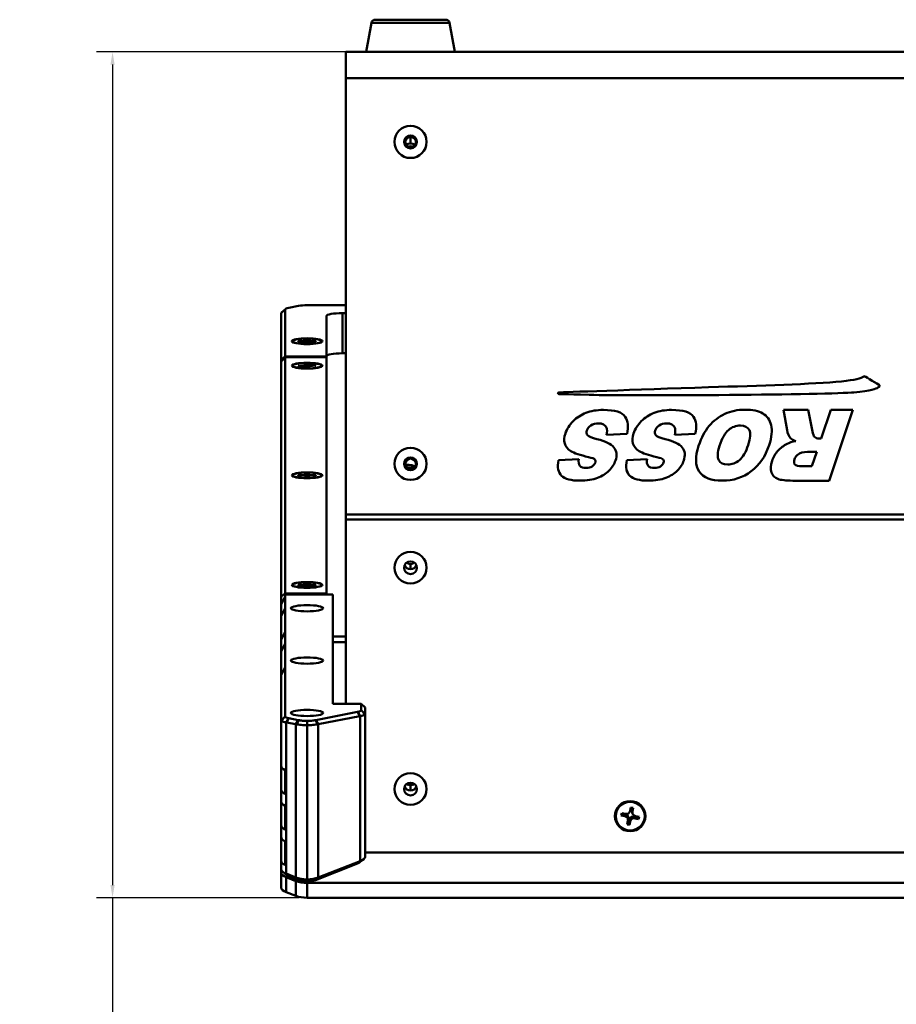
# Model space of a CAD drawing. Header units: inches. Extents: x 7.7 to 68.4, y -5.1 to 39.9.
# Tile 147 of 172: x 37.3 to 44.1, y 32.2 to 39.8. Entities that reach past the tile are written whole.
import ezdxf

# ---------------------------------------------------------------- set-up
doc = ezdxf.new("R2010")
doc.units = ezdxf.units.IN
doc.header["$MEASUREMENT"] = 0
for name, color, linetype, lineweight in [('Dimensions(ROSSANSI)', 7, 'Continuous', 25), ('Visible Edges(ROSSANSI)', 7, 'Continuous', 50), ('Visible Tangent Edges(ROSSANSI)', 7, 'Continuous', 50)]:
    doc.layers.add(name, color=color, linetype=linetype, lineweight=lineweight)
doc.styles.add('DEFAULT-ROSSANSI', font='arial.ttf')
doc.dimstyles.new('DEFAULT-ROSSANSI', dxfattribs={"dimtxt": 1, "dimasz": 0.098425, "dimexe": 0.125, "dimexo": 0.0625, "dimgap": 0.031496, "dimtad": 0, "dimtih": 1, "dimtoh": 1, "dimrnd": 1e-08, "dimzin": 0, "dimdsep": 46, "dimtxsty": 'DEFAULT-ROSSANSI', "dimcen": 0.09, "dimdle": 0.393701, "dimclrd": 7, "dimclre": 7, "dimclrt": 179, "dimadec": 0, "dimazin": 0, "dimtfac": 1, "dimtofl": 0, "dimtmove": 0, "dimatfit": 3, "dimfxl": 1, "dimtolj": 1, "dimtzin": 0, "dimlwd": 25, "dimlwe": 25, "dimarcsym": 0})

# ---------------------------------------------------------------- blocks, each defined once
blk = doc.blocks.new('*D7')
at = {"layer": 'Defpoints', "color": 0}
for p in [(38.0282, 39.5498), (39.9994, 39.5498), (39.541, 32.9821)]:
    blk.add_point(p, dxfattribs=at)
at = {"layer": 'Dimensions(ROSSANSI)', "color": 7, "lineweight": 25}
for p, q in [((39.9369, 39.5498), (37.9032, 39.5498)), ((38.0282, 39.4514), (38.0282, 33.0805)), ((39.4785, 32.9821), (37.9032, 32.9821)), ((38.0282, 32.9821), (38.0282, 31.0047))]:
    blk.add_line(p, q, dxfattribs=at)
at = {"layer": 'Dimensions(ROSSANSI)', "color": 7}
for points in [[(38.0118, 39.4514), (38.0446, 39.4514), (38.0282, 39.5498)], [(38.0118, 33.0805), (38.0446, 33.0805), (38.0282, 32.9821)]]:
    blk.add_solid(points, dxfattribs=at)
at = {"layer": 'Dimensions(ROSSANSI)', "color": 179, "lineweight": 25, "insert": (37.3873, 23.7372), "char_height": 1, "attachment_point": 1, "rotation": 90, "style": 'DEFAULT-ROSSANSI'}
blk.add_mtext('\\A1;6.57 [166.8]', dxfattribs=at)

msp = doc.modelspace()

# ---------------------------------------------------------------- linework, layer by layer
at = {"layer": 'Visible Edges(ROSSANSI)'}
for p, q in [((40.0391, 39.775), (39.9994, 39.5498)), ((40.0686, 39.7998), (40.6171, 39.7998)), ((40.6467, 39.775), (40.6864, 39.5498)), ((39.8391, 39.346), (39.8391, 39.5498)), ((39.8391, 39.5498), (62.2591, 39.5498)), ((39.8391, 35.9577), (39.8391, 39.346)), ((39.371, 37.5533), (39.3415, 37.525)), ((39.3692, 37.1855), (39.3692, 37.5498)), ((39.397, 37.5626), (39.4738, 37.5772)), ((39.541, 37.5825), (39.8391, 37.5825)), ((39.3392, 37.5204), (39.3392, 37.1617)), ((39.6892, 37.1855), (39.6892, 37.4979)), ((39.8142, 37.5217), (39.8391, 37.5217)), ((39.5302, 37.311), (39.5302, 37.3163)), ((39.5302, 37.3163), (39.5482, 37.3163)), ((39.5482, 37.3163), (39.5482, 37.311)), ((39.4348, 37.2924), (39.4283, 37.2997)), ((39.4707, 37.3015), (39.4707, 37.305)), ((39.4707, 37.305), (39.4982, 37.305)), ((39.4707, 37.305), (39.473, 37.3015)), ((39.4982, 37.3015), (39.4707, 37.3015)), ((39.5302, 37.2956), (39.5302, 37.2955)), ((39.5302, 37.2902), (39.5302, 37.2955)), ((39.5482, 37.2902), (39.5302, 37.2902)), ((39.5482, 37.2956), (39.5482, 37.2955)), ((39.5482, 37.2955), (39.5482, 37.2902)), ((39.5802, 37.305), (39.6077, 37.305)), ((39.6077, 37.3015), (39.5802, 37.3015)), ((39.6054, 37.3015), (39.6077, 37.305)), ((39.6077, 37.305), (39.6077, 37.3015)), ((39.6436, 37.2924), (39.6501, 37.2997)), ((39.3692, 37.1855), (39.3392, 37.1617)), ((39.3392, 37.1446), (39.3692, 37.1798)), ((39.3392, 37.1617), (39.3392, 37.1446)), ((39.3692, 37.1798), (39.3692, 37.1855)), ((39.3692, 37.1855), (39.6892, 37.1855)), ((39.3692, 35.3445), (39.3692, 37.1798)), ((39.6892, 37.1798), (39.3692, 37.1798)), ((39.6892, 37.1798), (39.6892, 37.1855)), ((39.6892, 35.3445), (39.6892, 37.1798)), ((39.8391, 37.2095), (39.8142, 37.2095)), ((39.3392, 37.1446), (39.3392, 35.3207)), ((39.4348, 37.1024), (39.4283, 37.1097)), ((39.4702, 37.1127), (39.4972, 37.1136)), ((39.4733, 37.1093), (39.4702, 37.1127)), ((39.5004, 37.1102), (39.4733, 37.1093)), ((39.5183, 37.1258), (39.536, 37.1264)), ((39.5231, 37.1207), (39.5183, 37.1258)), ((39.5236, 37.1197), (39.524, 37.115)), ((39.536, 37.1264), (39.5408, 37.1213)), ((39.536, 37.1264), (39.5383, 37.1045)), ((39.5424, 37.1002), (39.5375, 37.1053)), ((39.5601, 37.1008), (39.5424, 37.1002)), ((39.5548, 37.1071), (39.5542, 37.1006)), ((39.5553, 37.1059), (39.5601, 37.1008)), ((39.578, 37.1164), (39.605, 37.1173)), ((39.6082, 37.1139), (39.5811, 37.113)), ((39.6027, 37.1137), (39.605, 37.1173)), ((39.605, 37.1173), (39.6082, 37.1139)), ((39.6436, 37.1024), (39.6501, 37.1097)), ((43.2393, 36.7715), (43.268, 36.6119)), ((43.4305, 36.7715), (43.2393, 36.7715)), ((43.4648, 36.6031), (43.4305, 36.7715)), ((43.608, 36.7715), (43.5333, 36.5479)), ((43.594, 36.2205), (43.7779, 36.7715)), ((43.7779, 36.7715), (43.608, 36.7715)), ((41.8657, 36.5752), (42.0245, 36.5849)), ((42.3961, 36.5752), (42.5548, 36.5849)), ((43.5333, 36.5479), (43.5184, 36.5479)), ((43.4272, 36.4438), (43.4986, 36.4438)), ((43.4986, 36.4438), (43.4612, 36.3318)), ((40.3677, 36.3352), (40.3759, 36.3273)), ((41.6501, 36.388), (41.4935, 36.3789)), ((42.1804, 36.388), (42.0233, 36.3789)), ((43.4612, 36.3318), (43.3868, 36.3318)), ((39.4348, 36.2513), (39.4283, 36.2585)), ((39.4705, 36.2636), (39.498, 36.2637)), ((39.4705, 36.2636), (39.4728, 36.2601)), ((39.4709, 36.2601), (39.4705, 36.2636)), ((39.4984, 36.2602), (39.4709, 36.2601)), ((39.5287, 36.2751), (39.5467, 36.2752)), ((39.5293, 36.2699), (39.5287, 36.2751)), ((39.5293, 36.2698), (39.5293, 36.2698)), ((39.5316, 36.2491), (39.531, 36.2543)), ((39.5496, 36.2491), (39.5316, 36.2491)), ((39.5467, 36.2752), (39.5473, 36.2699)), ((39.5467, 36.2752), (39.5471, 36.2491)), ((39.549, 36.2546), (39.549, 36.2543)), ((39.549, 36.2544), (39.5496, 36.2491)), ((39.58, 36.264), (39.6075, 36.2641)), ((39.6079, 36.2607), (39.5804, 36.2606)), ((39.6052, 36.2607), (39.6075, 36.2641)), ((39.6075, 36.2641), (39.6079, 36.2607)), ((39.6436, 36.2513), (39.6501, 36.2585)), ((43.312, 36.2205), (43.594, 36.2205)), ((39.8391, 35.9189), (39.8391, 35.9577)), ((39.8391, 34.4884), (39.8391, 35.9189)), ((39.4348, 35.4001), (39.4283, 35.4073)), ((39.4705, 35.4124), (39.498, 35.4125)), ((39.4705, 35.4124), (39.4728, 35.409)), ((39.4709, 35.409), (39.4705, 35.4124)), ((39.4984, 35.4091), (39.4709, 35.409)), ((39.5287, 35.4239), (39.5467, 35.424)), ((39.5293, 35.4187), (39.5287, 35.4239)), ((39.5293, 35.4187), (39.5293, 35.4187)), ((39.5316, 35.3979), (39.531, 35.4031)), ((39.5496, 35.398), (39.5316, 35.3979)), ((39.5467, 35.424), (39.5473, 35.4188)), ((39.5467, 35.424), (39.5471, 35.398)), ((39.549, 35.4034), (39.549, 35.4032)), ((39.549, 35.4032), (39.5496, 35.398)), ((39.58, 35.4128), (39.6075, 35.4129)), ((39.6079, 35.4095), (39.5804, 35.4094)), ((39.6052, 35.4095), (39.6075, 35.4129)), ((39.6075, 35.4129), (39.6079, 35.4095)), ((39.6436, 35.4001), (39.6501, 35.4073)), ((39.3692, 35.3445), (39.3392, 35.3207)), ((39.3392, 35.3207), (39.3392, 35.2622)), ((39.3692, 35.3366), (39.3692, 35.3445)), ((39.3692, 35.3445), (39.6892, 35.3445)), ((39.7392, 35.3366), (39.3692, 35.3366)), ((39.3692, 35.3185), (39.3692, 35.3366)), ((39.6892, 35.3366), (39.6892, 35.3445)), ((39.7392, 34.4884), (39.7392, 35.3366)), ((39.3392, 35.2622), (39.3692, 35.3185)), ((39.3392, 35.1708), (39.3392, 35.2622)), ((39.3692, 35.3185), (39.3692, 35.2271)), ((39.3692, 35.2271), (39.3392, 35.1708)), ((39.3392, 35.1708), (39.3392, 34.9881)), ((39.3692, 35.0444), (39.3692, 35.2271)), ((39.3392, 34.9881), (39.3692, 35.0444)), ((39.3692, 35.0444), (39.3692, 34.953)), ((39.3392, 34.8968), (39.3392, 34.9881)), ((39.3692, 34.953), (39.3392, 34.8968)), ((39.3692, 34.7703), (39.3692, 34.953)), ((39.3392, 34.8968), (39.3392, 34.714)), ((39.3392, 34.714), (39.3692, 34.7703)), ((39.3392, 34.3607), (39.3392, 34.714)), ((39.3692, 34.7703), (39.3692, 34.3902)), ((39.7392, 34.4884), (39.9592, 34.4884)), ((39.9592, 34.4387), (39.9592, 34.4884)), ((39.9592, 34.4884), (39.9892, 34.4589)), ((39.6075, 34.3615), (39.9311, 34.4243)), ((39.9892, 34.4589), (39.9892, 34.4093)), ((39.9892, 34.4093), (39.9892, 33.301)), ((39.3392, 34.0047), (39.3392, 34.3607)), ((39.4526, 34.329), (39.3789, 34.3433)), ((39.3972, 34.3758), (39.4709, 34.3615)), ((39.9494, 34.3918), (39.6258, 34.329)), ((39.5392, 33.1248), (39.5392, 34.3222)), ((39.3392, 34.0047), (39.3392, 33.8205)), ((39.3692, 33.7888), (39.3692, 33.973)), ((39.3392, 33.7284), (39.3392, 33.8205)), ((39.3392, 33.7284), (39.3392, 33.5442)), ((39.3692, 33.5126), (39.3692, 33.6967)), ((42.0463, 33.6494), (42.0472, 33.6512)), ((42.049, 33.6569), (42.0549, 33.6833)), ((42.0506, 33.6577), (42.0514, 33.6592)), ((42.0619, 33.659), (42.0519, 33.6611)), ((42.0549, 33.6833), (42.0725, 33.6795)), ((42.0632, 33.6502), (42.0611, 33.6506)), ((42.0624, 33.6464), (42.0632, 33.6502)), ((42.0725, 33.6795), (42.0632, 33.6502)), ((42.0693, 33.6322), (42.0643, 33.642)), ((42.0725, 33.6795), (42.0666, 33.6531)), ((41.9802, 33.6213), (41.9841, 33.6386)), ((42.0227, 33.6246), (41.9802, 33.6213)), ((42.0071, 33.6156), (41.9802, 33.6213)), ((41.9841, 33.6386), (42.0109, 33.6329)), ((42.0131, 33.6325), (42.012, 33.6275)), ((42.0139, 33.6324), (42.0138, 33.6318)), ((42.0232, 33.6267), (42.0227, 33.6246)), ((42.0227, 33.6246), (42.0266, 33.6238)), ((42.0257, 33.5518), (42.0316, 33.5782)), ((42.0354, 33.6058), (42.0371, 33.6054)), ((42.0363, 33.5904), (42.0462, 33.5882)), ((42.0379, 33.5949), (42.0452, 33.5934)), ((42.0525, 33.6021), (42.0433, 33.5481)), ((42.0491, 33.5745), (42.0433, 33.5481)), ((42.0505, 33.6026), (42.0525, 33.6021)), ((42.0525, 33.6021), (42.0534, 33.6059)), ((42.0678, 33.615), (42.0716, 33.6141)), ((42.0716, 33.6141), (42.0721, 33.6162)), ((42.1141, 33.5927), (42.0716, 33.6141)), ((42.0828, 33.617), (42.0831, 33.6185)), ((42.084, 33.6121), (42.0852, 33.6176)), ((42.1141, 33.5927), (42.0872, 33.5985)), ((42.0911, 33.6157), (42.1179, 33.61)), ((42.1179, 33.61), (42.1141, 33.5927)), ((39.3392, 33.4521), (39.3392, 33.5442)), ((42.0433, 33.5481), (42.0257, 33.5518)), ((39.3392, 33.4521), (39.3392, 33.268)), ((39.3692, 33.2363), (39.3692, 33.4205)), ((39.3392, 33.2035), (39.3392, 33.268)), ((39.6258, 33.1391), (39.9526, 33.2665)), ((39.9502, 33.2577), (39.9774, 33.2804)), ((62.1092, 33.3327), (39.9892, 33.3327)), ((39.3392, 33.1759), (39.3392, 33.2035)), ((39.3781, 33.1602), (39.3509, 33.1829)), ((39.9314, 33.2472), (39.6046, 33.1198)), ((39.3392, 33.1759), (39.3392, 33.0608)), ((39.3758, 33.1691), (39.4526, 33.1391)), ((39.4526, 33.1115), (39.3758, 33.1414)), ((39.4738, 33.1198), (39.397, 33.1497)), ((62.5574, 33.0972), (39.541, 33.0972)), ((39.3758, 33.0263), (39.4526, 32.9964)), ((62.5574, 32.9821), (39.541, 32.9821))]:
    msp.add_line(p, q, dxfattribs=at)
for centre, radius in [((40.3429, 38.8509), 0.125), ((40.3429, 38.8509), 0.125), ((40.3429, 38.8509), 0.05), ((40.3429, 38.8509), 0.0406), ((40.3429, 36.3509), 0.125), ((40.3429, 36.3509), 0.125), ((40.3429, 36.3509), 0.05), ((40.3429, 36.3509), 0.0406)]:
    msp.add_circle(centre, radius, dxfattribs=at)
for centre, start, end in [((40.0686, 39.7698), 90, 170), ((40.6171, 39.7698), 10, 90)]:
    msp.add_arc(centre, 0.03, start, end, dxfattribs=at)
for centre, major_axis, ratio, start_param, end_param in [((40.3429, 38.7791), (0.062, 0), 0.939693, 0.998957, 2.142635), ((40.3429, 38.7791), (0.0406, 0), 0.939693, 1.149051, 1.992541), ((39.4642, 37.5498), (-0.095, 0), 0.189952, 5.497787, 6.283185), ((39.541, 37.5644), (0.095, 0), 0.189952, 1.570796, 2.356194), ((39.4642, 37.5204), (-0.125, 0), 0.189952, 6.088483, 6.283185), ((39.8142, 37.4979), (-0.125, 0), 0.189952, 4.712389, 6.283185), ((39.4982, 37.311), (0.032, 0), 0.189952, 4.712389, 6.283185), ((39.5802, 37.311), (-0.032, 0), 0.189952, 0, 1.570796), ((39.4982, 37.2955), (0.032, 0), 0.189952, 0, 1.570796), ((39.5802, 37.2955), (-0.032, 0), 0.189952, 4.712389, 6.283185), ((39.8142, 37.1857), (-0.125, 0), 0.189952, 4.712389, 6.283185), ((39.4916, 37.1196), (0.032, 0), 0.189952, 4.889393, 6.460189), ((39.506, 37.1043), (0.032, 0), 0.189952, 0.177004, 1.7478), ((39.5723, 37.1223), (-0.032, 0), 0.189952, 0.177004, 1.7478), ((39.5868, 37.107), (-0.032, 0), 0.189952, 4.889393, 6.460189), ((40.3103, 36.333), (0.0585, 0), 0.189952, 4.783692, 7.980974), ((39.4973, 36.2697), (0.032, 0), 0.189952, 4.733401, 6.304198), ((39.4991, 36.2542), (0.032, 0), 0.189952, 0.021012, 1.591809), ((39.5793, 36.2701), (-0.032, 0), 0.189952, 0.021012, 1.591809), ((39.581, 36.2545), (-0.032, 0), 0.189952, 4.733401, 6.304198), ((40.3103, 36.3227), (-0.069, 0), 0.189952, 1.97759, 2.332781), ((40.3429, 35.5821), (0.05, 0), 0.981793, 3.538914, 4.712389), ((40.3429, 35.613), (0.0406, 0), 0.981793, 3.936961, 5.487817), ((40.3429, 35.5821), (0.05, 0), 0.981793, 4.712389, 5.885864), ((39.4973, 35.4186), (0.032, 0), 0.189952, 4.733401, 6.304198), ((39.4991, 35.403), (0.032, 0), 0.189952, 0.021012, 1.591809), ((39.5793, 35.4189), (-0.032, 0), 0.189952, 0.021012, 1.591809), ((39.581, 35.4033), (-0.032, 0), 0.189952, 4.733401, 6.304198), ((39.4642, 34.0047), (-0.125, 0), 0.389928, 0, 0.707483), ((40.3962, 33.8804), (-0.0825, 0), 0.389928, 0.359077, 0.905198), ((40.3962, 33.8804), (-0.0804, 0), 0.389928, 0.34266, 0.926364), ((40.3962, 33.8861), (0.0825, 0), 0.389928, 3.626961, 4.225083), ((39.4642, 33.8205), (-0.125, 0), 0.389928, 0, 0.707483), ((40.3429, 33.864), (0.05, 0), 0.981793, 3.538914, 4.712389), ((40.3429, 33.8949), (0.0406, 0), 0.981793, 3.936961, 5.487817), ((40.3429, 33.864), (0.05, 0), 0.981793, 4.712389, 5.885864), ((39.4642, 33.7284), (-0.125, 0), 0.389928, 0, 0.707483), ((42.0178, 33.6636), (0.032, 0), 0.981793, 4.497888, 6.068684), ((42.0167, 33.6682), (0.0358, -0.0042), 0.704988, 5.870454, 6.164979), ((42.0178, 33.6759), (-0.0377, 0), 0.981793, 2.672366, 2.727269), ((42.0979, 33.6588), (-0.0377, 0), 0.981793, 6.268507, 6.505757), ((42.0969, 33.651), (-0.0358, 0.0042), 0.704988, 6.131893, 6.46318), ((42.0979, 33.6588), (-0.0377, 0), 0.981793, 0.341992, 0.469227), ((42.0979, 33.6464), (-0.032, 0), 0.981793, 6.068684, 7.639481), ((42.0003, 33.5849), (0.032, 0), 0.981793, 6.068684, 7.639481), ((42.0049, 33.5931), (0.0306, 0.0261), 0.74115, 0.480846, 0.812133), ((42.0003, 33.5973), (0.0377, 0), 0.981793, 0.919222, 1.20483), ((42.0003, 33.5973), (0.0377, 0), 0.981793, 0.341992, 0.799802), ((42.0013, 33.5986), (0.0048, 0.0455), 0.782458, 4.612342, 4.943629), ((42.0003, 33.5973), (0.0377, 0), 0.981793, 6.22015, 6.505757), ((42.0804, 33.5801), (-0.0377, 0), 0.981793, 5.631611, 5.917219), ((42.0814, 33.5815), (-0.0048, -0.0455), 0.782458, 4.314142, 4.645429), ((42.0804, 33.5678), (-0.032, 0), 0.981793, 4.497888, 6.068684), ((42.0804, 33.5801), (0.0377, 0), 0.981793, 1.912788, 2.370599), ((42.0804, 33.5801), (0.0377, 0), 0.981793, 1.507761, 1.793368), ((42.0758, 33.5779), (-0.0258, 0.0335), 0.757458, 5.260146, 5.591432), ((39.4642, 33.5442), (-0.125, 0), 0.389928, 0, 0.707483), ((39.4642, 33.4521), (-0.125, 0), 0.389928, 0, 0.707483), ((39.4642, 33.268), (-0.125, 0), 0.389928, 0, 0.707483), ((39.8642, 33.2734), (-0.095, 0), 0.389928, 2.356194, 2.704348), ((39.8642, 33.301), (0.125, 0), 0.389928, 5.497787, 6.283185), ((39.4642, 33.2035), (-0.125, 0), 0.389928, 0, 0.785398), ((39.4642, 33.1759), (-0.125, 0), 0.389928, 0, 0.785398), ((39.4642, 33.1759), (-0.095, 0), 0.389928, 0.437245, 0.785398), ((39.541, 33.1736), (0.125, 0), 0.389928, 3.926991, 4.698175), ((39.541, 33.146), (-0.125, 0), 0.389928, 0.785398, 1.570796), ((39.541, 33.146), (-0.095, 0), 0.389928, 0.785398, 1.552095), ((39.5374, 33.1736), (0.125, 0), 0.389928, 4.726603, 5.497787), ((39.5374, 33.146), (-0.095, 0), 0.389928, 1.589501, 2.356194), ((39.4642, 33.0608), (-0.125, 0), 0.389928, 0, 0.785398), ((39.541, 33.0308), (0.125, 0), 0.389928, 3.926991, 4.712389)]:
    msp.add_ellipse(centre, major_axis=major_axis, ratio=ratio, start_param=start_param, end_param=end_param, dxfattribs=at)
for centre, major_axis, ratio in [((39.5392, 37.3032), (0.119, 0), 0.189952), ((39.5392, 37.3032), (0.1125, 0), 0.189952), ((39.5392, 37.1133), (-0.119, 0), 0.189952), ((39.5392, 37.1133), (-0.1125, 0), 0.189952), ((39.5392, 36.2621), (-0.119, 0), 0.189952), ((39.5392, 36.2621), (0.1125, 0), 0.189952), ((40.3429, 35.5442), (0.125, 0), 0.981793), ((40.3429, 35.5442), (-0.125, 0), 0.981793), ((40.3429, 35.5442), (-0.05, 0), 0.981793), ((39.5392, 35.4109), (-0.119, 0), 0.189952), ((39.5392, 35.4109), (0.1125, 0), 0.189952), ((39.5392, 35.2301), (0.125, 0), 0.194196), ((39.5392, 34.8236), (0.125, 0), 0.194196), ((39.5392, 34.4171), (0.125, 0), 0.194196), ((40.3429, 33.826), (0.125, 0), 0.981793), ((40.3429, 33.826), (-0.125, 0), 0.981793), ((40.3429, 33.826), (-0.05, 0), 0.981793), ((42.0491, 33.6157), (0.119, 0), 0.981793), ((42.0491, 33.6157), (-0.1125, 0), 0.981793)]:
    msp.add_ellipse(centre, major_axis=major_axis, ratio=ratio, dxfattribs=at)
for points, weights in [([(39.5302, 37.2955), (39.5302, 37.3102), (39.5302, 37.311)], [1.02166378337, 1.02045377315, 1]), ([(39.5482, 37.311), (39.5482, 37.3102), (39.5482, 37.2955)], [1, 1.02045377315, 1.02166378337]), ([(39.4982, 37.305), (39.5004, 37.305), (39.5026, 37.3015)], [1, 1.01023075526, 1.01564692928]), ([(39.5302, 37.2955), (39.5302, 37.2955), (39.5302, 37.2955)], [1, 1.00123615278, 1.00240201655]), ([(39.5482, 37.2955), (39.5482, 37.2955), (39.5482, 37.2955)], [1.00240201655, 1.00123615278, 1]), ([(39.5757, 37.3015), (39.578, 37.305), (39.5802, 37.305)], [1.01564692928, 1.01023075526, 1]), ([(39.4972, 37.1136), (39.4994, 37.1137), (39.5016, 37.1103)], [1, 1.01022994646, 1.01564607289]), ([(39.5244, 37.1092), (39.5242, 37.1127), (39.524, 37.115)], [1.02087247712, 1.01976209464, 1.01723026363]), ([(39.5408, 37.1213), (39.5417, 37.1203), (39.5427, 37.1002)], [1, 1.02403556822, 1.02149744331]), ([(39.5542, 37.1006), (39.5547, 37.1065), (39.5553, 37.1059)], [1.01897877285, 1.01399223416, 1]), ([(39.5734, 37.1125), (39.5757, 37.1163), (39.578, 37.1164)], [1.01593723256, 1.01050828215, 1]), ([(39.498, 36.2637), (39.5002, 36.2637), (39.5025, 36.2602)], [1, 1.01021714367, 1.01563250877]), ([(39.5295, 36.256), (39.5294, 36.2689), (39.5293, 36.2698)], [1.02145195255, 1.01927231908, 1.00059191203]), ([(39.5473, 36.2699), (39.5474, 36.269), (39.5475, 36.2491)], [1, 1.0238596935, 1.02153316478]), ([(39.5489, 36.2491), (39.549, 36.2549), (39.549, 36.2544)], [1.01889284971, 1.01387260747, 1]), ([(39.5755, 36.2605), (39.5778, 36.264), (39.58, 36.264)], [1.01566534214, 1.01024815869, 1]), ([(39.498, 35.4125), (39.5002, 35.4125), (39.5025, 35.409)], [1, 1.01021714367, 1.01563250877]), ([(39.5295, 35.4049), (39.5294, 35.4177), (39.5293, 35.4187)], [1.02145195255, 1.01927231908, 1.00059191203]), ([(39.5473, 35.4188), (39.5474, 35.4178), (39.5475, 35.398)], [1, 1.0238596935, 1.02153316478]), ([(39.5489, 35.398), (39.549, 35.4038), (39.549, 35.4032)], [1.01889284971, 1.01387260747, 1]), ([(39.5755, 35.4093), (39.5778, 35.4128), (39.58, 35.4128)], [1.01566534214, 1.01024815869, 1]), ([(42.0472, 33.6512), (42.0481, 33.6529), (42.049, 33.6569)], [1.02140326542, 1.01903474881, 1]), ([(42.0666, 33.6531), (42.0647, 33.6443), (42.0624, 33.6464)], [1, 1.0434797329, 1]), ([(42.0266, 33.6238), (42.016, 33.6137), (42.0071, 33.6156)], [1, 1.0434797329, 1]), ([(42.0316, 33.5782), (42.0335, 33.587), (42.0358, 33.6097)], [1, 1.0434797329, 1]), ([(42.0534, 33.6059), (42.0511, 33.5832), (42.0491, 33.5745)], [1, 1.0434797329, 1]), ([(42.0872, 33.5985), (42.0783, 33.6004), (42.0678, 33.615)], [1, 1.0434797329, 1])]:
    msp.add_rational_spline(points, weights, degree=2, dxfattribs=at)
for points, degree in [([(43.8634, 37.0302), (43.8438, 37.0165), (43.7937, 37.0014), (43.6918, 36.9914)], 3), ([(43.8724, 37.0305), (43.8676, 37.0334), (43.8634, 37.0302), (43.8634, 37.0302)], 3), ([(43.9821, 36.9636), (43.9802, 36.9649), (43.8772, 37.0276), (43.8724, 37.0305)], 3), ([(42.6587, 36.9457), (42.0821, 36.9265), (41.5148, 36.9069), (41.4996, 36.9059)], 3), ([(43.6918, 36.9914), (43.4678, 36.9695), (43.059, 36.9589), (42.6587, 36.9457)], 3), ([(43.7876, 36.9063), (43.9237, 36.92), (43.9594, 36.9352), (43.9737, 36.9433)], 3), ([(43.9737, 36.9433), (43.978, 36.9457), (43.9801, 36.9471), (43.9819, 36.9484)], 3), ([(43.9819, 36.9484), (43.9888, 36.9531), (43.9855, 36.9613), (43.9821, 36.9636)], 3), ([(41.4954, 36.9054), (41.4848, 36.903), (41.4871, 36.8948), (41.4923, 36.8938)], 3), ([(41.4923, 36.8938), (41.5029, 36.8919), (41.5326, 36.8929), (41.7303, 36.8871)], 3), ([(41.4996, 36.9059), (41.4979, 36.9058), (41.4966, 36.9057), (41.4954, 36.9054)], 3), ([(41.7303, 36.8871), (42.0738, 36.8771), (43.6091, 36.8884), (43.7876, 36.9063)], 3), ([(41.7058, 36.7473), (41.6672, 36.7325), (41.6337, 36.7107), (41.6053, 36.682)], 3), ([(42.0245, 36.5849), (42.0379, 36.6385), (42.0331, 36.6827), (42.0101, 36.7174)], 3), ([(42.2361, 36.7473), (42.1975, 36.7325), (42.164, 36.7107), (42.1356, 36.682)], 3), ([(42.5548, 36.5849), (42.5682, 36.6385), (42.5634, 36.6827), (42.5404, 36.7174)], 3), ([(41.6053, 36.682), (41.5769, 36.6532), (41.557, 36.6219), (41.5456, 36.5878)], 3), ([(41.712, 36.6106), (41.7169, 36.6251), (41.7274, 36.6379), (41.7437, 36.6488)], 3), ([(41.8646, 36.6331), (41.8705, 36.6198), (41.8709, 36.6005), (41.8657, 36.5752)], 3), ([(42.1356, 36.682), (42.1072, 36.6532), (42.0873, 36.6219), (42.0759, 36.5878)], 3), ([(42.2423, 36.6106), (42.2472, 36.6251), (42.2577, 36.6379), (42.2741, 36.6488)], 3), ([(42.3949, 36.6331), (42.4008, 36.6198), (42.4012, 36.6005), (42.3961, 36.5752)], 3), ([(41.5456, 36.5878), (41.5359, 36.5589), (41.5342, 36.5327), (41.5404, 36.5093)], 3), ([(41.7177, 36.5737), (41.7093, 36.5846), (41.7074, 36.5969), (41.712, 36.6106)], 3), ([(41.7911, 36.5429), (41.7505, 36.5526), (41.7261, 36.5629), (41.7177, 36.5737)], 3), ([(42.0759, 36.5878), (42.0662, 36.5589), (42.0645, 36.5327), (42.0707, 36.5093)], 3), ([(42.248, 36.5737), (42.2396, 36.5846), (42.2377, 36.5969), (42.2423, 36.6106)], 3), ([(42.3214, 36.5429), (42.2809, 36.5526), (42.2564, 36.5629), (42.248, 36.5737)], 3), ([(43.268, 36.6119), (43.2716, 36.5894), (43.2826, 36.5622), (43.2976, 36.5487)], 3), ([(43.2976, 36.5487), (43.3048, 36.5422), (43.317, 36.5351), (43.3349, 36.5283)], 3), ([(43.4812, 36.5607), (43.4744, 36.5672), (43.4689, 36.5813), (43.4648, 36.6031)], 3), ([(43.5184, 36.5479), (43.503, 36.5479), (43.4906, 36.5522), (43.4812, 36.5607)], 3), ([(41.5404, 36.5093), (41.5466, 36.4859), (41.5626, 36.4663), (41.5882, 36.4504)], 3), ([(41.9229, 36.4785), (41.9013, 36.5053), (41.8574, 36.5268), (41.7911, 36.5429)], 3), ([(41.9347, 36.3761), (41.9486, 36.4176), (41.9447, 36.4517), (41.9229, 36.4785)], 3), ([(42.0707, 36.5093), (42.077, 36.4859), (42.0929, 36.4663), (42.1185, 36.4504)], 3), ([(42.4532, 36.4785), (42.4316, 36.5053), (42.3877, 36.5268), (42.3214, 36.5429)], 3), ([(42.4651, 36.3761), (42.479, 36.4176), (42.475, 36.4517), (42.4532, 36.4785)], 3), ([(43.2682, 36.5065), (43.2409, 36.4928), (43.2171, 36.4748), (43.1967, 36.4526)], 3), ([(43.3349, 36.5283), (43.3078, 36.5226), (43.2856, 36.5153), (43.2682, 36.5065)], 3), ([(41.5882, 36.4504), (41.6138, 36.4346), (41.6597, 36.419), (41.726, 36.4036)], 3), ([(41.726, 36.4036), (41.7529, 36.3975), (41.769, 36.391), (41.7743, 36.384)], 3), ([(42.1185, 36.4504), (42.1441, 36.4346), (42.1901, 36.419), (42.2563, 36.4036)], 3), ([(42.2563, 36.4036), (42.2832, 36.3975), (42.2993, 36.391), (42.3046, 36.384)], 3), ([(43.1967, 36.4526), (43.1764, 36.4304), (43.1611, 36.4041), (43.1509, 36.3735)], 3), ([(43.3254, 36.387), (43.3294, 36.399), (43.3365, 36.4097), (43.3467, 36.419)], 3), ([(43.3467, 36.419), (43.3683, 36.4387), (43.3951, 36.4438), (43.4272, 36.4438)], 3), ([(41.4935, 36.3789), (41.4813, 36.3239), (41.489, 36.2838), (41.516, 36.2586)], 3), ([(41.6584, 36.3359), (41.6489, 36.3467), (41.6462, 36.3641), (41.6501, 36.388)], 3), ([(41.7786, 36.3612), (41.7747, 36.3496), (41.7666, 36.3398), (41.7543, 36.3317)], 3), ([(41.7743, 36.384), (41.78, 36.3773), (41.7814, 36.3697), (41.7786, 36.3612)], 3), ([(41.8852, 36.2988), (41.9091, 36.323), (41.9256, 36.3488), (41.9347, 36.3761)], 3), ([(42.0233, 36.3789), (42.0116, 36.3239), (42.0193, 36.2838), (42.0463, 36.2586)], 3), ([(42.1887, 36.3359), (42.1793, 36.3467), (42.1765, 36.3641), (42.1804, 36.388)], 3), ([(42.3089, 36.3612), (42.305, 36.3496), (42.2969, 36.3398), (42.2846, 36.3317)], 3), ([(42.3046, 36.384), (42.3103, 36.3773), (42.3117, 36.3697), (42.3089, 36.3612)], 3), ([(42.4155, 36.2988), (42.4394, 36.323), (42.4559, 36.3488), (42.4651, 36.3761)], 3), ([(43.1509, 36.3735), (43.1392, 36.3384), (43.1377, 36.3087), (43.1465, 36.2842)], 3), ([(43.3285, 36.3461), (43.3205, 36.3556), (43.3194, 36.3692), (43.3254, 36.387)], 3), ([(43.3868, 36.3318), (43.356, 36.3318), (43.3365, 36.3365), (43.3285, 36.3461)], 3), ([(41.795, 36.2416), (41.8313, 36.2554), (41.8613, 36.2745), (41.8852, 36.2988)], 3), ([(42.3253, 36.2416), (42.3616, 36.2554), (42.3917, 36.2745), (42.4155, 36.2988)], 3), ([(43.1465, 36.2842), (43.1553, 36.2598), (43.172, 36.2431), (43.1966, 36.234)], 3), ([(43.1966, 36.234), (43.2212, 36.225), (43.2597, 36.2205), (43.312, 36.2205)], 3), ([(42.012, 33.6275), (42.0129, 33.6296), (42.0138, 33.6318)], 2), ([(42.0363, 33.5904), (42.0371, 33.5926), (42.0379, 33.5949)], 2), ([(42.0462, 33.5882), (42.0457, 33.5907), (42.0452, 33.5934)], 2), ([(42.084, 33.6121), (42.0834, 33.6145), (42.0828, 33.617)], 2), ([(39.5392, 33.1248), (39.5392, 33.1197), (39.5392, 33.1141), (39.5392, 33.1089)], 3)]:
    msp.add_open_spline(points, degree=degree, dxfattribs=at)
for points, knots in [([(42.0101, 36.7174), (41.9871, 36.7522), (41.9306, 36.7696), (41.8406, 36.7696), (41.7894, 36.7696), (41.7445, 36.7622), (41.7058, 36.7473)], [26, 26, 26, 26, 27, 27, 27, 28, 28, 28, 28]), ([(42.5404, 36.7174), (42.5174, 36.7522), (42.4609, 36.7696), (42.3709, 36.7696), (42.3197, 36.7696), (42.2748, 36.7622), (42.2361, 36.7473)], [-28, -28, -28, -28, -27, -27, -27, -26, -26, -26, -26]), ([(43.1285, 36.4965), (43.1492, 36.5588), (43.1543, 36.6106), (43.1439, 36.6521), (43.1334, 36.6935), (43.1119, 36.7238), (43.0794, 36.7429), (43.0468, 36.7621), (43.0008, 36.7717), (42.9413, 36.7717), (42.8829, 36.7717), (42.8303, 36.7606), (42.7838, 36.7384), (42.7372, 36.7162), (42.697, 36.6852), (42.663, 36.6453), (42.629, 36.6055), (42.6017, 36.5544), (42.581, 36.4921), (42.5525, 36.4063), (42.5541, 36.3396), (42.5857, 36.292), (42.6173, 36.2444), (42.677, 36.2206), (42.7647, 36.2206), (42.8503, 36.2206), (42.9251, 36.2448), (42.9891, 36.2933), (43.0531, 36.3417), (43.0996, 36.4095), (43.1285, 36.4965)], [0, 0, 0, 0, 1, 1, 1, 2, 2, 2, 3, 3, 3, 4, 4, 4, 5, 5, 5, 6, 6, 6, 7, 7, 7, 8, 8, 8, 9, 9, 9, 10, 10, 10, 10]), ([(41.7437, 36.6488), (41.76, 36.6598), (41.7799, 36.6653), (41.8032, 36.6653), (41.8345, 36.6653), (41.8549, 36.6546), (41.8646, 36.6331)], [2, 2, 2, 2, 3, 3, 3, 4, 4, 4, 4]), ([(42.2741, 36.6488), (42.2904, 36.6598), (42.3102, 36.6653), (42.3335, 36.6653), (42.3648, 36.6653), (42.3852, 36.6546), (42.3949, 36.6331)], [-4, -4, -4, -4, -3, -3, -3, -2, -2, -2, -2]), ([(42.9659, 36.4972), (42.9479, 36.4429), (42.925, 36.404), (42.8973, 36.3805), (42.8696, 36.357), (42.8393, 36.3452), (42.8065, 36.3452), (42.7722, 36.3452), (42.7489, 36.3568), (42.7366, 36.38), (42.7243, 36.4031), (42.7265, 36.4398), (42.7431, 36.4899), (42.7629, 36.5496), (42.7862, 36.5909), (42.8131, 36.6139), (42.8399, 36.6369), (42.8708, 36.6484), (42.9058, 36.6484), (42.9398, 36.6484), (42.9628, 36.6367), (42.9748, 36.6132), (42.9867, 36.5897), (42.9838, 36.551), (42.9659, 36.4972)], [0, 0, 0, 0, 1, 1, 1, 2, 2, 2, 3, 3, 3, 4, 4, 4, 5, 5, 5, 6, 6, 6, 7, 7, 7, 8, 8, 8, 8]), ([(41.7543, 36.3317), (41.7419, 36.3236), (41.7263, 36.3196), (41.7073, 36.3196), (41.6842, 36.3196), (41.6679, 36.325), (41.6584, 36.3359)], [16, 16, 16, 16, 17, 17, 17, 18, 18, 18, 18]), ([(42.2846, 36.3317), (42.2723, 36.3236), (42.2566, 36.3196), (42.2376, 36.3196), (42.2145, 36.3196), (42.1982, 36.325), (42.1887, 36.3359)], [-18, -18, -18, -18, -17, -17, -17, -16, -16, -16, -16]), ([(41.516, 36.2586), (41.543, 36.2334), (41.5903, 36.2207), (41.6579, 36.2207), (41.713, 36.2207), (41.7587, 36.2277), (41.795, 36.2416)], [11, 11, 11, 11, 12, 12, 12, 13, 13, 13, 13]), ([(42.0463, 36.2586), (42.0734, 36.2334), (42.1207, 36.2207), (42.1883, 36.2207), (42.2433, 36.2207), (42.289, 36.2277), (42.3253, 36.2416)], [-13, -13, -13, -13, -12, -12, -12, -11, -11, -11, -11]), ([(39.9311, 34.4243), (39.9315, 34.4244), (39.932, 34.4245), (39.9328, 34.4247), (39.9332, 34.4248), (39.9336, 34.4248)], [0.78539816, 0.78539816, 0.78539816, 0.78539816, 0.80386952, 0.80386952, 0.82234087, 0.82234087, 0.82234087, 0.82234087]), ([(39.9336, 34.4248), (39.937, 34.4256), (39.9402, 34.4263), (39.9465, 34.4282), (39.9495, 34.4293), (39.9519, 34.4304), (39.9546, 34.4317), (39.9566, 34.433), (39.9587, 34.4354), (39.9592, 34.4365), (39.9592, 34.4375)], [0.8223409, 0.8223409, 0.8223409, 0.8223409, 0.9817477, 0.9817477, 1.1780972, 1.1780972, 1.1780972, 1.3993765, 1.3993765, 1.5707963, 1.5707963, 1.5707963, 1.5707963]), ([(39.989, 34.4081), (39.9887, 34.4067), (39.9877, 34.4053), (39.9842, 34.4023), (39.9812, 34.4006), (39.9773, 34.3991), (39.9739, 34.3977), (39.9698, 34.3964), (39.9613, 34.3942), (39.9571, 34.3933), (39.9526, 34.3924)], [-1.5707963, -1.5707963, -1.5707963, -1.5707963, -1.3993765, -1.3993765, -1.1780972, -1.1780972, -1.1780972, -0.9817477, -0.9817477, -0.8223409, -0.8223409, -0.8223409, -0.8223409]), ([(39.9592, 34.4375), (39.9592, 34.4377), (39.9592, 34.4379), (39.9592, 34.4383), (39.9592, 34.4385), (39.9592, 34.4387)], [1.0780778, 1.0780778, 1.0780778, 1.0780778, 1.0861762, 1.0861762, 1.09427461, 1.09427461, 1.09427461, 1.09427461]), ([(39.9892, 34.4093), (39.9892, 34.4091), (39.9892, 34.4089), (39.9891, 34.4085), (39.9891, 34.4083), (39.989, 34.4081)], [-1.09427461, -1.09427461, -1.09427461, -1.09427461, -1.0861762, -1.0861762, -1.0780778, -1.0780778, -1.0780778, -1.0780778]), ([(39.3393, 34.3595), (39.3393, 34.3597), (39.3392, 34.3599), (39.3392, 34.3603), (39.3392, 34.3605), (39.3392, 34.3607)], [-6.62192981, -6.62192981, -6.62192981, -6.62192981, -6.6138314, -6.6138314, -6.605733, -6.605733, -6.605733, -6.605733]), ([(39.3758, 34.3439), (39.3713, 34.3447), (39.3671, 34.3456), (39.3585, 34.3478), (39.3544, 34.3491), (39.351, 34.3505), (39.3472, 34.3521), (39.3442, 34.3537), (39.3407, 34.3568), (39.3397, 34.3581), (39.3393, 34.3595)], [-2.3192518, -2.3192518, -2.3192518, -2.3192518, -2.1598449, -2.1598449, -1.9634954, -1.9634954, -1.9634954, -1.7422161, -1.7422161, -1.5707963, -1.5707963, -1.5707963, -1.5707963]), ([(39.3692, 34.3902), (39.3692, 34.39), (39.3692, 34.3898), (39.3692, 34.3894), (39.3692, 34.3892), (39.3692, 34.389)], [6.605733, 6.605733, 6.605733, 6.605733, 6.6138314, 6.6138314, 6.62192981, 6.62192981, 6.62192981, 6.62192981]), ([(39.3692, 34.389), (39.3692, 34.3879), (39.3697, 34.3868), (39.3718, 34.3844), (39.3738, 34.3831), (39.3765, 34.3818), (39.3789, 34.3807), (39.3819, 34.3796), (39.3882, 34.3778), (39.3913, 34.377), (39.3948, 34.3763)], [1.5707963, 1.5707963, 1.5707963, 1.5707963, 1.7422161, 1.7422161, 1.9634954, 1.9634954, 1.9634954, 2.1598449, 2.1598449, 2.3192518, 2.3192518, 2.3192518, 2.3192518]), ([(39.3789, 34.3433), (39.3784, 34.3434), (39.3779, 34.3435), (39.3768, 34.3437), (39.3763, 34.3438), (39.3758, 34.3439)], [-2.35619449, -2.35619449, -2.35619449, -2.35619449, -2.33772314, -2.33772314, -2.31925178, -2.31925178, -2.31925178, -2.31925178]), ([(39.3948, 34.3763), (39.3952, 34.3762), (39.3956, 34.3761), (39.3964, 34.376), (39.3968, 34.3759), (39.3972, 34.3758)], [2.31925178, 2.31925178, 2.31925178, 2.31925178, 2.33772314, 2.33772314, 2.35619449, 2.35619449, 2.35619449, 2.35619449]), ([(39.4558, 34.3284), (39.4552, 34.3285), (39.4547, 34.3286), (39.4536, 34.3288), (39.4531, 34.3289), (39.4526, 34.329)], [-4.99447203, -4.99447203, -4.99447203, -4.99447203, -4.98874559, -4.98874559, -4.98301916, -4.98301916, -4.98301916, -4.98301916]), ([(39.5392, 34.3222), (39.5316, 34.3222), (39.524, 34.3223), (39.5091, 34.3229), (39.5017, 34.3233), (39.4946, 34.3238), (39.4868, 34.3244), (39.4793, 34.3251), (39.4664, 34.3267), (39.4609, 34.3275), (39.4558, 34.3284)], [-3.1266146, -3.1266146, -3.1266146, -3.1266146, -2.9345826, -2.9345826, -2.7417866, -2.7417866, -2.7417866, -2.5305192, -2.5305192, -2.3561945, -2.3561945, -2.3561945, -2.3561945]), ([(39.4709, 34.3615), (39.4714, 34.3614), (39.4719, 34.3613), (39.473, 34.3611), (39.4735, 34.361), (39.474, 34.3609)], [4.98301916, 4.98301916, 4.98301916, 4.98301916, 4.98874559, 4.98874559, 4.99447203, 4.99447203, 4.99447203, 4.99447203]), ([(39.474, 34.3609), (39.4779, 34.3601), (39.4822, 34.3594), (39.4922, 34.3581), (39.4981, 34.3574), (39.5042, 34.3569), (39.5098, 34.3565), (39.5156, 34.3561), (39.5274, 34.3556), (39.5333, 34.3555), (39.5392, 34.3555)], [2.3561945, 2.3561945, 2.3561945, 2.3561945, 2.5305192, 2.5305192, 2.7417866, 2.7417866, 2.7417866, 2.9345826, 2.9345826, 3.1227567, 3.1227567, 3.1227567, 3.1227567]), ([(39.5392, 34.3555), (39.5451, 34.3555), (39.551, 34.3556), (39.5627, 34.3561), (39.5686, 34.3565), (39.5742, 34.3569), (39.5803, 34.3574), (39.5862, 34.3581), (39.5962, 34.3594), (39.6004, 34.3601), (39.6043, 34.3609)], [-3.1227567, -3.1227567, -3.1227567, -3.1227567, -2.9345826, -2.9345826, -2.7417866, -2.7417866, -2.7417866, -2.5305192, -2.5305192, -2.3561945, -2.3561945, -2.3561945, -2.3561945]), ([(39.5392, 34.3222), (39.5392, 34.3277), (39.5392, 34.3333), (39.5392, 34.3444), (39.5392, 34.35), (39.5392, 34.3555)], [0, 0, 0, 0, 0.04775912, 0.04775912, 0.09542868, 0.09542868, 0.09542868, 0.09542868]), ([(39.6226, 34.3284), (39.6175, 34.3275), (39.6119, 34.3267), (39.5991, 34.3251), (39.5916, 34.3244), (39.5838, 34.3238), (39.5767, 34.3233), (39.5693, 34.3229), (39.5544, 34.3223), (39.5468, 34.3222), (39.5392, 34.3222)], [2.3561945, 2.3561945, 2.3561945, 2.3561945, 2.5305192, 2.5305192, 2.7417866, 2.7417866, 2.7417866, 2.9345826, 2.9345826, 3.1266146, 3.1266146, 3.1266146, 3.1266146]), ([(39.6043, 34.3609), (39.6049, 34.361), (39.6054, 34.3611), (39.6065, 34.3613), (39.607, 34.3614), (39.6075, 34.3615)], [-4.89698056, -4.89698056, -4.89698056, -4.89698056, -4.89125412, -4.89125412, -4.88552768, -4.88552768, -4.88552768, -4.88552768]), ([(39.6258, 34.329), (39.6253, 34.3289), (39.6247, 34.3288), (39.6237, 34.3286), (39.6231, 34.3285), (39.6226, 34.3284)], [4.88552768, 4.88552768, 4.88552768, 4.88552768, 4.89125412, 4.89125412, 4.89698056, 4.89698056, 4.89698056, 4.89698056]), ([(39.9526, 34.3924), (39.952, 34.3923), (39.9515, 34.3922), (39.9505, 34.392), (39.9499, 34.3919), (39.9494, 34.3918)], [-0.82234087, -0.82234087, -0.82234087, -0.82234087, -0.80386952, -0.80386952, -0.78539816, -0.78539816, -0.78539816, -0.78539816])]:
    msp.add_open_spline(points, degree=3, knots=knots, dxfattribs=at)
at = {"layer": 'Visible Tangent Edges(ROSSANSI)'}
for p, q in [((40.6467, 39.775), (40.0391, 39.775)), ((39.8391, 39.346), (62.2591, 39.346)), ((39.3392, 37.5204), (39.3692, 37.5498)), ((39.8142, 37.2095), (39.8142, 37.5217)), ((39.8391, 35.9577), (62.2591, 35.9577)), ((39.8391, 35.9189), (62.2591, 35.9189)), ((39.7392, 35.0106), (39.8391, 35.0106)), ((39.8391, 34.9664), (39.7392, 34.9664)), ((39.9311, 34.4243), (39.9494, 34.3918)), ((39.9526, 34.3924), (39.9336, 34.4248)), ((39.9892, 34.4093), (39.9592, 34.4387)), ((39.9592, 34.4375), (39.989, 34.4081)), ((39.3692, 34.3902), (39.3392, 34.3607)), ((39.3393, 34.3595), (39.3692, 34.389)), ((39.3948, 34.3763), (39.3758, 34.3439)), ((39.3758, 33.1691), (39.3758, 34.3439)), ((39.3789, 34.3433), (39.3972, 34.3758)), ((39.4709, 34.3615), (39.4526, 34.329)), ((39.4526, 33.1391), (39.4526, 34.329)), ((39.4558, 34.3284), (39.474, 34.3609)), ((39.6043, 34.3609), (39.6226, 34.3284)), ((39.6258, 34.329), (39.6075, 34.3615)), ((39.6258, 33.1391), (39.6258, 34.329)), ((39.9526, 33.2665), (39.9526, 34.3924)), ((39.9526, 33.2665), (39.9314, 33.2472)), ((39.3758, 33.1691), (39.397, 33.1497)), ((39.3758, 33.0263), (39.3758, 33.1414)), ((39.4526, 33.1391), (39.4738, 33.1198)), ((39.4526, 33.1115), (39.4526, 32.9964)), ((39.6258, 33.1391), (39.6046, 33.1198)), ((39.541, 32.9821), (39.541, 33.0972))]:
    msp.add_line(p, q, dxfattribs=at)
for points in [[(40.3429, 38.8374), (40.3429, 38.8595), (40.3429, 38.8793), (40.3429, 38.8915)], [(40.3429, 38.8009), (40.3429, 38.8037), (40.3429, 38.8069), (40.3429, 38.8103)], [(40.3429, 36.3009), (40.3429, 36.3037), (40.3429, 36.3069), (40.3429, 36.3103)], [(40.3429, 35.5331), (40.3429, 35.541), (40.3429, 35.5539), (40.3429, 35.5732)], [(40.3429, 33.8149), (40.3429, 33.8229), (40.3429, 33.8357), (40.3429, 33.855)]]:
    msp.add_open_spline(points, degree=3, dxfattribs=at)

# ---------------------------------------------------------------- dimensions: what is measured, and where the dimension line sits
at = {"layer": 'Dimensions(ROSSANSI)', "color": 7, "lineweight": 25}
dim = msp.add_linear_dim(base=(38.0282, 39.5498), p1=(39.541, 32.9821), p2=(39.9994, 39.5498), angle=90, dimstyle='DEFAULT-ROSSANSI', override={"dimtih": 0, "dimtoh": 0, "dimdec": 2, "dimtp": 0, "dimtm": 0, "dimtdec": 2, "dimatfit": 2}, dxfattribs=at)
dim.commit()
dim.dimension.update_dxf_attribs({"geometry": '*D7', "text_midpoint": (38.0282, 27.3552), "dimtype": 160})

doc.saveas('drawing.dxf')
